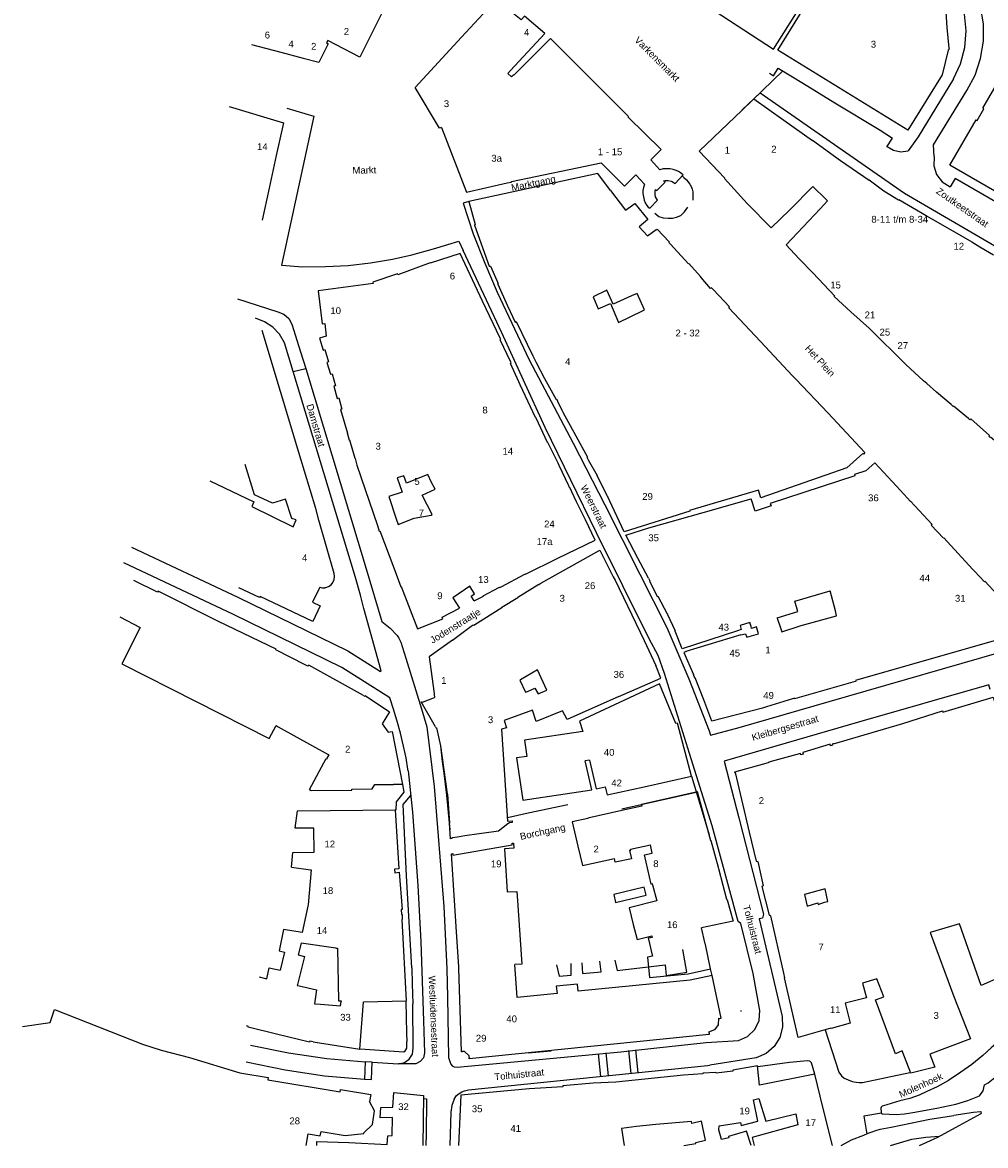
# Model space of a CAD drawing. Extents: x 158343 to 162498, y 431347 to 434500.
# Tile 1 of 220: x 158375 to 158586, y 433000 to 433246. Entities that reach past the tile are written whole.
import ezdxf

# ---------------------------------------------------------------- set-up
doc = ezdxf.new("R2010")
doc.units = 0
doc.header["$LTSCALE"] = 10
doc.header["$MEASUREMENT"] = 0
for name, color, linetype in [('44_plafonds', 8, 'CONTINUOUS'), ('47_binneninrichting', 8, 'CONTINUOUS'), ('HUISNUM', 7, 'CONTINUOUS'), ('STRNM', 7, 'CONTINUOUS')]:
    doc.layers.add(name, color=color, linetype=linetype)
doc.styles.add('Style-STANDARD', font='arial.ttf')

msp = doc.modelspace()

# ---------------------------------------------------------------- linework, layer by layer
at = {"layer": '44_plafonds', "flags": 128}
for points in [[(158561.45, 433274.38), (158565.51, 433276.27), (158577.3, 433249.72), (158577.55, 433245.22), (158577.99, 433240.67), (158578.14, 433240.56), (158577.85, 433240.22), (158576.52, 433234.82), (158569.04, 433222.67), (158540.52, 433240.24), (158550.93, 433257.18), (158550.27, 433257.62), (158556.8, 433267.71)], [(158525.05, 433249.89), (158539.5, 433240.47), (158546.33, 433251.23), (158545.96, 433251.47), (158556.55, 433267.87)], [(158456.78, 433254.6), (158456.64, 433254.33), (158456.55, 433254.36), (158454.39, 433250.12), (158454.44, 433250.08), (158448.73, 433238.71), (158441.71, 433242.35), (158441.45, 433241.81), (158441.78, 433241.61), (158439.79, 433237.53), (158436.36, 433238.44), (158436.36, 433238.48)], [(158481.85, 433235.77), (158489.36, 433243.86), (158484.89, 433247.66), (158484.14, 433246.89), (158478.68, 433251.32), (158471.06, 433243.08)], [(158425, 433241.51), (158431.44, 433239.79)], [(158466.66, 433223.27), (158466.27, 433223.12), (158460.88, 433232.06), (158471.06, 433243.08)], [(158466.66, 433223.27), (158472.15, 433209.09), (158481.13, 433211.14), (158482.06, 433211.3), (158482.04, 433211.41), (158501.75, 433215.52), (158506.86, 433210.42), (158509.36, 433212.91), (158511.24, 433210.86), (158510.99, 433210.08), (158510.85, 433209.46), (158510.89, 433208.8), (158510.98, 433208.04), (158511.14, 433207.35), (158511.4, 433206.78), (158511.71, 433206.17), (158512.03, 433205.78), (158512.4, 433205.6), (158514.07, 433207.31), (158513.83, 433207.69), (158513.65, 433208.07), (158513.55, 433208.55), (158513.54, 433209.35), (158513.61, 433209.65), (158513.9, 433209.43), (158515.73, 433211.29), (158515.41, 433211.55), (158515.73, 433211.64), (158516.04, 433211.65), (158516.43, 433211.63), (158517.08, 433211.49), (158517.29, 433211.4), (158517.59, 433211.22), (158517.96, 433210.98), (158519.72, 433212.88), (158519.16, 433213.3), (158518.67, 433213.61), (158518.17, 433213.85), (158517.5, 433214.06), (158516.88, 433214.22), (158515.75, 433214.24), (158515.34, 433214.22), (158514.56, 433214.02), (158512.63, 433216.15), (158514.92, 433218.43), (158507.64, 433225.53), (158507.75, 433225.71), (158490.62, 433242.83), (158482.6, 433234.84), (158482.22, 433234.53)], [(158431.44, 433239.79), (158436.36, 433238.48)], [(158603.82, 433230.14), (158597.45, 433219.16), (158602.68, 433216.13), (158596.04, 433204.68), (158578.23, 433215.01), (158584, 433224.97), (158584.22, 433224.84), (158585.68, 433227.36), (158585.46, 433227.49), (158591.24, 433237.44), (158603.82, 433230.14)], [(158481.85, 433235.77), (158481.26, 433235.14)], [(158481.26, 433235.14), (158482.06, 433234.4)], [(158482.06, 433234.4), (158482.22, 433234.53)], [(158532.66, 433227.1), (158541.57, 433235.69)], [(158528.82, 433212.07), (158528.77, 433212.12), (158528.85, 433212.18), (158523.23, 433218.11), (158532.66, 433227.1), (158532.64, 433227.12), (158535.23, 433229.59), (158541.81, 433224.89)], [(158420.08, 433227.89), (158431.99, 433224.32), (158430.43, 433217.14)], [(158541.81, 433224.89), (158548.09, 433220.39)], [(158563.73, 433209.34), (158560.56, 433211.72), (158560.5, 433211.65), (158554.23, 433215.99), (158548.09, 433220.39)], [(158430.43, 433217.14), (158428.87, 433209.98)], [(158503.76, 433209.45), (158500.97, 433213.16), (158472.71, 433207.02), (158474.06, 433202), (158473.9, 433201.92), (158473.93, 433201.83)], [(158533.79, 433206.63), (158528.82, 433212.07)], [(158428.87, 433209.98), (158427.35, 433202.97)], [(158503.76, 433209.45), (158507.07, 433205.14), (158509.14, 433206.64), (158511.99, 433203.09), (158510.07, 433201.48), (158511.88, 433199.52)], [(158543.11, 433205.24), (158548.15, 433210.3)], [(158551.04, 433207.55), (158548.15, 433210.3)], [(158573.45, 433203.68), (158573.05, 433203.91), (158567.04, 433207.43), (158566.98, 433207.33), (158563.73, 433209.34)], [(158549.79, 433205.45), (158551.42, 433207.18)], [(158551.42, 433207.18), (158551.04, 433207.55)], [(158539, 433201.25), (158533.86, 433206.55), (158533.79, 433206.63)], [(158539, 433201.25), (158543.11, 433205.24)], [(158542.34, 433197.57), (158549.79, 433205.45)], [(158573.45, 433203.68), (158578.2, 433200.95)], [(158473.93, 433201.83), (158477.14, 433192.84), (158477.43, 433192.89)], [(158511.88, 433199.52), (158513.82, 433200.88), (158513.86, 433200.84), (158514.03, 433201.01), (158516.61, 433198.21), (158516.54, 433198.08), (158516.9, 433197.69)], [(158578.2, 433200.95), (158583.02, 433198.17)], [(158520.89, 433193.36), (158516.9, 433197.69)], [(158542.34, 433197.57), (158545.07, 433194.56), (158545.14, 433194.48)], [(158583.02, 433198.17), (158584.83, 433197.13), (158587.8, 433195.33)], [(158479.58, 433177.09), (158475.7, 433185.19), (158475.68, 433185.18), (158470.81, 433195.66), (158464.18, 433193.51), (158464.17, 433193.56), (158457.1, 433190.99), (158457.01, 433191.17), (158451.61, 433189.32), (158451.69, 433189.04), (158439.6, 433187.44), (158440.51, 433180.19), (158441.09, 433180.27), (158441.38, 433177.49), (158439.92, 433177.09), (158440.69, 433174.47), (158441.07, 433174.58), (158441.91, 433171.86), (158441.52, 433171.76), (158442.32, 433169.15), (158442.7, 433169.25), (158443.43, 433166.63), (158443.04, 433166.52), (158443.78, 433163.86), (158444.16, 433163.98), (158444.84, 433161.52), (158444.55, 433161.43), (158446.04, 433156.24)], [(158477.43, 433192.89), (158479.11, 433189.08), (158478.96, 433189.05), (158479.04, 433188.88)], [(158523.51, 433190.58), (158520.98, 433193.47), (158520.89, 433193.36)], [(158548.19, 433191.39), (158545.14, 433194.48)], [(158526.34, 433187.68), (158525.93, 433188.11), (158525.7, 433187.99), (158523.67, 433190.4), (158523.51, 433190.58)], [(158556.54, 433182.83), (158552.88, 433186.23), (158552.98, 433186.31), (158548.19, 433191.39)], [(158479.04, 433188.88), (158481.2, 433184.17)], [(158508.35, 433186.32), (158504.36, 433184.53), (158502.98, 433187.61), (158499.93, 433186.12), (158501.05, 433183.51)], [(158529.73, 433183.75), (158529.87, 433183.91), (158526.34, 433187.68)], [(158501.05, 433183.51), (158503.78, 433184.7), (158505.49, 433180.5)], [(158509.59, 433186.84), (158508.35, 433186.32)], [(158511.24, 433183.29), (158509.59, 433186.84)], [(158481.2, 433184.17), (158482.83, 433180.61), (158483.05, 433180.74)], [(158505.49, 433180.5), (158510.78, 433183.07)], [(158510.78, 433183.07), (158511.24, 433183.29)], [(158543.73, 433168.8), (158536.66, 433176.35), (158529.73, 433183.75)], [(158568.54, 433171.33), (158560.6, 433179.18), (158556.54, 433182.83)], [(158483.05, 433180.74), (158486.71, 433173.21), (158487.47, 433171.75)], [(158435.38, 433152.01), (158427.36, 433178.78)], [(158481.88, 433171.84), (158479.59, 433176.73), (158479.74, 433176.77), (158479.58, 433177.09)], [(158483.63, 433167.49), (158481.79, 433171.55), (158481.97, 433171.66), (158481.88, 433171.84)], [(158487.47, 433171.75), (158489.3, 433168.23), (158489.67, 433167.55)], [(158572.45, 433167.75), (158568.54, 433171.33)], [(158487.47, 433159.54), (158487.39, 433159.7), (158487.32, 433159.69), (158483.94, 433166.8), (158483.63, 433167.49)], [(158489.67, 433167.55), (158491.81, 433163.6), (158491.97, 433163.69), (158492.17, 433163.23)], [(158543.73, 433168.8), (158544.41, 433168.06), (158544.47, 433168.1), (158551.54, 433160.59), (158559.55, 433151.98), (158559.25, 433151.66), (158559.17, 433151.8), (158555.66, 433148.62), (158536.78, 433142.05), (158536.26, 433143.74)], [(158575.29, 433165.26), (158573.15, 433167.1), (158572.45, 433167.75)], [(158578.5, 433162.49), (158575.29, 433165.26)], [(158492.17, 433163.23), (158493.06, 433161.28), (158493.32, 433160.81)], [(158493.32, 433160.81), (158496.16, 433155.65)], [(158582.31, 433159.44), (158579.06, 433162.18), (158578.95, 433162.1), (158578.5, 433162.49)], [(158492.28, 433149.63), (158490, 433154.2), (158489.96, 433154.18), (158487.47, 433159.54)], [(158591.28, 433151.91), (158587.15, 433155.39), (158587.11, 433155.31), (158586.8, 433155.59), (158586.91, 433155.72), (158582.8, 433159.36), (158582.62, 433159.18), (158582.31, 433159.44)], [(158447.73, 433150.71), (158446.59, 433154.67), (158446.49, 433154.65), (158446.04, 433156.24)], [(158496.16, 433155.65), (158498.73, 433150.98), (158498.56, 433150.94), (158498.87, 433150.41)], [(158439.8, 433137.13), (158439.08, 433139.68), (158435.38, 433152.01)], [(158447.73, 433150.71), (158448.14, 433149.25), (158448.08, 433149.2), (158452.63, 433135.95)], [(158498.87, 433150.41), (158500.82, 433146.97), (158500.79, 433146.96), (158502.91, 433142.78)], [(158434.13, 433135.7), (158434.81, 433137.25), (158433.84, 433137.53), (158432.49, 433141.74), (158429.59, 433140.89), (158425.67, 433142.71), (158423.62, 433149.38)], [(158494.6, 433144.68), (158492.52, 433149.14), (158492.28, 433149.63)], [(158559.81, 433147.95), (158557.3, 433147.16), (158557.4, 433146.88), (158538.81, 433140.81), (158539.06, 433140.3)], [(158561.79, 433149.75), (158559.81, 433147.95)], [(158566.51, 433144.6), (158561.79, 433149.75)], [(158415.88, 433145.77), (158425.53, 433141.21), (158425.04, 433140.14), (158434.13, 433135.7)], [(158463.66, 433147.14), (158459.04, 433145.28), (158458.42, 433146.88), (158456.96, 433146.45), (158458.08, 433143.32), (158455.16, 433142.34), (158456.74, 433137.48)], [(158456.74, 433137.48), (158457.16, 433136.18), (158460.7, 433137.59), (158464.4, 433138.26), (158464.63, 433138.38), (158462.47, 433142.62), (158465.28, 433143.98), (158464.52, 433145.43), (158463.66, 433147.14)], [(158496.34, 433141.2), (158494.76, 433144.44), (158494.72, 433144.42), (158494.6, 433144.68)], [(158536.26, 433143.74), (158521.1, 433139.24), (158521.18, 433139.16), (158506.75, 433134.6), (158503.14, 433142.39), (158503.12, 433142.38), (158502.91, 433142.78)], [(158568.91, 433141.98), (158566.51, 433144.6)], [(158498.27, 433137.24), (158496.34, 433141.2)], [(158524.08, 433138.83), (158534.64, 433141.86)], [(158535.53, 433139.15), (158534.64, 433141.86)], [(158568.91, 433141.98), (158569.54, 433141.3)], [(158569.54, 433141.3), (158569.57, 433141.34), (158574.33, 433136.22), (158574.14, 433136.05), (158576.83, 433133.21), (158576.92, 433133.3), (158583.2, 433126.41)], [(158512.09, 433124.4), (158509.77, 433128.8), (158507.15, 433133.85), (158512.21, 433135.51), (158524.08, 433138.83)], [(158539.06, 433140.3), (158535.53, 433139.15)], [(158443.1, 433125.44), (158439.8, 433137.13)], [(158452.63, 433135.95), (158453.04, 433134.74), (158453.17, 433134.78), (158456.23, 433126.67)], [(158484.8, 433125.22), (158485.09, 433125.38), (158485.12, 433125.29), (158492.18, 433128.8), (158500.44, 433132.8), (158498.27, 433137.24)], [(158488.05, 433123.04), (158488.51, 433123.33), (158488.48, 433123.37), (158501.44, 433130.61), (158504.38, 433124.76)], [(158456.23, 433126.67), (158457.78, 433122.56), (158457.83, 433122.58), (158461.43, 433113.35), (158467, 433115.48), (158466.83, 433115.88), (158470.61, 433117.85)], [(158583.2, 433126.41), (158583.62, 433125.94), (158585.82, 433123.61), (158585.93, 433123.76), (158594.05, 433114.98), (158593.39, 433112.22), (158581.83, 433108.92)], [(158436.8, 433105.4), (158430.36, 433108.7), (158430.43, 433108.83), (158417.77, 433114.95), (158404.52, 433121.59), (158404.38, 433121.33), (158399.14, 433123.95)], [(158442.45, 433122.98), (158442.87, 433123.5), (158443.13, 433124.12)], [(158443.13, 433124.12), (158443.2, 433124.78), (158443.1, 433125.44)], [(158479.93, 433122.62), (158484.8, 433125.22)], [(158504.38, 433124.76), (158504.78, 433123.97), (158511.12, 433110.79)], [(158512.09, 433124.4), (158512.39, 433123.83), (158512.33, 433123.79), (158514.08, 433120.34), (158514.17, 433120.46), (158516.21, 433116.58), (158516.26, 433116.59), (158516.3, 433116.5)], [(158439.96, 433122.48), (158438.39, 433119.14), (158440.06, 433118.34), (158438.43, 433114.96), (158426.9, 433120.45), (158426.74, 433120.21), (158422.18, 433122.32)], [(158439.96, 433122.48), (158440.51, 433122.35), (158441.06, 433122.34)], [(158441.06, 433122.34), (158441.17, 433122.36), (158441.28, 433122.38)], [(158441.28, 433122.38), (158441.91, 433122.6), (158442.45, 433122.98)], [(158473.83, 433119.45), (158473.19, 433120.47), (158473.95, 433121.01), (158472.92, 433122.7), (158469.2, 433120.11), (158470.61, 433117.85)], [(158475.85, 433120.57), (158479.38, 433122.46), (158479.47, 433122.37), (158479.93, 433122.62)], [(158488.05, 433123.04), (158483.44, 433120.21)], [(158544.24, 433119.37), (158551.99, 433121.65)], [(158553.14, 433117.26), (158551.99, 433121.65)], [(158473.83, 433119.45), (158475.87, 433120.52), (158475.85, 433120.57)], [(158479.95, 433118.06), (158483.44, 433120.21)], [(158540.31, 433115.73), (158544.84, 433117.12), (158544.24, 433119.37)], [(158396.13, 433115.92), (158400.59, 433113.64), (158396.54, 433105.62), (158428.87, 433089.28), (158430.44, 433092.11), (158430.88, 433091.86)], [(158475.97, 433115.55), (158479.96, 433118.02)], [(158479.96, 433118.02), (158479.95, 433118.06)], [(158516.3, 433116.5), (158517.85, 433113.01), (158517.84, 433113.01), (158517.93, 433112.79)], [(158540.31, 433115.73), (158540.33, 433115.66)], [(158545.64, 433114.02), (158553.34, 433116.18)], [(158553.34, 433116.18), (158553.14, 433117.26)], [(158469.09, 433110.86), (158473.21, 433113.89)], [(158473.21, 433113.89), (158473.66, 433114.22), (158473.75, 433114.1), (158475.97, 433115.55)], [(158534.62, 433113.81), (158534.34, 433114.74), (158532.2, 433114.05), (158532.46, 433113.18)], [(158533.4, 433112.24), (158533.67, 433111.47), (158536.24, 433112.23), (158535.8, 433113.73), (158534.73, 433113.42), (158534.62, 433113.81)], [(158540.33, 433115.66), (158541.04, 433113.55)], [(158541.04, 433113.55), (158541.33, 433112.69), (158545.19, 433113.88)], [(158545.19, 433113.88), (158545.64, 433114.02)], [(158469.09, 433110.86), (158463.95, 433107.21), (158465.01, 433099.66), (158464.98, 433099.64), (158465.16, 433098.24)], [(158532.46, 433113.18), (158531.63, 433112.9), (158531.63, 433112.89), (158519.49, 433108.91), (158517.93, 433112.79)], [(158532.39, 433112), (158520.3, 433108.38), (158520.36, 433108.33), (158519.85, 433108.12), (158521.95, 433103.3)], [(158532.39, 433112), (158533.4, 433112.24)], [(158511.12, 433110.79), (158513.71, 433105.31)], [(158581.83, 433108.92), (158557.53, 433102.01), (158557.57, 433101.84), (158557.43, 433101.8)], [(158449.58, 433098.7), (158437.54, 433105.37), (158437.36, 433105.11), (158436.8, 433105.4)], [(158489.83, 433099.88), (158487.73, 433104.33), (158484.02, 433102.13)], [(158505.59, 433098.45), (158514.82, 433102.5), (158513.71, 433105.31)], [(158484.02, 433102.13), (158483.88, 433102.05), (158485.11, 433099.41), (158485.54, 433099.59)], [(158518.1, 433092.56), (158514.54, 433101.23), (158496.96, 433093.1), (158497.71, 433090.83)], [(158524.22, 433097.75), (158522.38, 433102.55), (158522.29, 433102.51), (158521.95, 433103.3)], [(158557.43, 433101.8), (158549.3, 433099.45)], [(158449.58, 433098.7), (158449.85, 433098.54), (158449.96, 433098.67), (158455.26, 433095.12), (158453.69, 433092.49), (158454.96, 433090.66), (158455.84, 433090.83), (158458.13, 433079.2), (158456.14, 433079.2)], [(158485.54, 433099.59), (158487.16, 433100.29), (158487.86, 433099.04), (158489.83, 433099.88)], [(158549.3, 433099.45), (158544.17, 433097.97), (158544.16, 433098.1), (158543.67, 433097.95)], [(158465.36, 433091.86), (158462.25, 433097.33), (158462.51, 433097.22), (158465.16, 433098.24)], [(158505.59, 433098.45), (158494.24, 433093.47), (158493.27, 433095.36)], [(158537.11, 433095.96), (158526.01, 433093.07), (158524.22, 433097.75)], [(158543.67, 433097.95), (158537.97, 433096.2), (158537.98, 433096.19), (158537.11, 433095.96)], [(158552.7, 433088.12), (158567.92, 433092.54), (158576.59, 433095.34), (158576.67, 433095.06), (158587.77, 433098.37), (158590.1, 433090.6), (158590.74, 433090.76), (158604.05, 433057.34), (158593.79, 433053.11), (158597.21, 433044.37), (158595.04, 433041.28), (158588.72, 433038.69), (158589.43, 433037.03), (158585.09, 433035.08), (158580.37, 433048.65), (158573.9, 433046.71)], [(158486.66, 433095.48), (158480.45, 433093.23)], [(158493.27, 433095.36), (158487.49, 433092.98), (158486.66, 433095.48)], [(158430.88, 433091.86), (158441.84, 433085.77)], [(158465.36, 433091.86), (158465.53, 433091.56), (158465.6, 433091.6), (158466.44, 433087.68)], [(158480.45, 433093.23), (158480.94, 433091.64), (158479.86, 433091.34)], [(158479.86, 433091.34), (158480.75, 433077.93)], [(158499.18, 433084.55), (158500.64, 433078.23), (158502.62, 433078.69), (158503.01, 433076.9), (158511.17, 433078.69), (158511.18, 433078.64), (158521.55, 433081.02), (158518.5, 433092.65), (158518.1, 433092.56)], [(158497.71, 433090.83), (158484.88, 433088.92), (158485.41, 433085.34), (158483.17, 433085.02), (158484.55, 433075.74), (158499.65, 433077.99), (158498.2, 433084.34)], [(158466.44, 433087.68), (158467.96, 433077.11)], [(158552.7, 433088.12), (158552.52, 433088.07), (158552.43, 433087.98), (158552.49, 433087.78), (158552.05, 433087.68), (158552, 433088.01), (158545.96, 433086.21), (158546.05, 433085.84)], [(158437.7, 433078.09), (158441.36, 433084.85), (158441.5, 433084.77), (158441.61, 433084.98), (158442.01, 433085.68), (158441.84, 433085.77)], [(158499.18, 433084.55), (158498.2, 433084.34)], [(158539.04, 433084.2), (158538.35, 433084), (158538.38, 433083.91), (158530.95, 433081.88), (158530.97, 433081.8), (158531.12, 433081.78), (158534.21, 433068.71)], [(158546.05, 433085.84), (158545.51, 433085.7), (158545.45, 433086.01), (158539.04, 433084.2)], [(158437.7, 433078.09), (158438.1, 433077.89), (158446.99, 433077.94), (158446.98, 433078.18), (158451.39, 433078.21), (158451.48, 433078.25), (158452.05, 433079.18), (158456.14, 433079.2)], [(158467.96, 433077.11), (158467.97, 433077.06), (158468.43, 433070.67)], [(158480.75, 433077.93), (158481.19, 433071.17), (158482.18, 433071.24), (158482.22, 433070.82)], [(158527.45, 433061.01), (158525.87, 433066.86), (158525.79, 433066.84), (158522.89, 433077.58), (158510.55, 433074.79), (158510.62, 433074.46)], [(158510.62, 433074.46), (158506.23, 433073.47)], [(158433.8, 433061.02), (158433.78, 433061.03), (158434.06, 433064.25), (158438.72, 433064.33), (158438.69, 433069.64), (158434.61, 433069.57), (158435.08, 433073.4), (158435.17, 433073.4)], [(158435.17, 433073.4), (158456.5, 433073.63)], [(158456.5, 433073.63), (158457.35, 433060.72), (158456.39, 433060.59), (158456.41, 433059.83)], [(158506.23, 433073.47), (158498.76, 433071.79), (158498.77, 433071.75), (158495.39, 433070.98), (158496.58, 433065.67), (158496.63, 433065.68), (158497.6, 433061.39), (158504.61, 433062.96)], [(158468.65, 433067.29), (158468.43, 433070.67)], [(158481.26, 433070.53), (158479.16, 433068.98), (158478.15, 433068.83)], [(158482.22, 433070.82), (158481.57, 433070.77), (158481.26, 433070.53)], [(158470.2, 433067.65), (158468.96, 433067.46), (158468.97, 433067.31), (158468.65, 433067.29)], [(158471.8, 433067.89), (158470.2, 433067.65)], [(158474.98, 433068.36), (158471.8, 433067.89)], [(158478.15, 433068.83), (158474.98, 433068.36)], [(158534.21, 433068.71), (158535.72, 433062.36), (158536.07, 433062.32), (158537.27, 433056.94), (158536.99, 433056.84), (158538.62, 433050.51), (158538.81, 433050.55), (158538.85, 433050.35)], [(158468.87, 433064), (158469.18, 433064.03), (158469.19, 433063.72), (158482.22, 433065.97), (158482.2, 433066.28), (158482.52, 433066.3)], [(158469.54, 433053.77), (158468.87, 433064)], [(158482.52, 433066.3), (158482.59, 433065.2), (158480.49, 433065.06), (158481.12, 433055.61), (158483.21, 433055.75), (158483.28, 433054.8)], [(158507.95, 433064.73), (158508.37, 433062.9), (158504.79, 433062.14), (158504.61, 433062.96)], [(158507.95, 433064.73), (158508.23, 433064.8), (158508.19, 433064.99), (158512.51, 433065.96)], [(158513.02, 433057.19), (158512.97, 433057.43), (158512.69, 433057.36), (158511.26, 433063.78), (158512.91, 433064.15), (158512.51, 433065.96)], [(158433.8, 433061.02), (158437.95, 433060.48)], [(158437.95, 433060.48), (158438.1, 433060.46), (158437.43, 433052.82), (158437.36, 433052.5)], [(158456.41, 433059.83), (158457.42, 433059.93), (158458.02, 433051.77), (158457.84, 433051.75), (158457.9, 433050.64), (158458, 433050.64), (158458.04, 433050.64), (158458.09, 433049.6)], [(158528.51, 433057.03), (158527.54, 433060.71), (158527.45, 433061.01)], [(158504.48, 433055.04), (158504.89, 433053.33), (158511.59, 433054.93), (158511.18, 433056.65), (158504.48, 433055.04)], [(158513.02, 433057.19), (158513.91, 433053.64)], [(158529.4, 433053.91), (158529.38, 433053.99), (158529.33, 433053.98), (158528.51, 433057.03)], [(158483.28, 433054.8), (158484.28, 433039.78), (158482.81, 433039.68)], [(158551.49, 433053.53), (158550.89, 433056.33), (158546.32, 433055.09)], [(158546.32, 433055.09), (158546.93, 433052.49)], [(158437.36, 433052.5), (158436.08, 433046.71)], [(158470.5, 433038.86), (158470.49, 433039.2), (158469.99, 433046.84), (158469.54, 433053.77)], [(158513.91, 433053.64), (158507.86, 433052.12), (158508.77, 433048.46)], [(158529.4, 433053.91), (158530.68, 433049.22), (158523.77, 433047.77)], [(158546.93, 433052.49), (158549.24, 433053.24), (158549.35, 433052.89), (158550.7, 433053.39), (158551.49, 433053.53)], [(158449.54, 433031.5), (158458.97, 433031.71), (158458.09, 433049.6)], [(158538.85, 433050.35), (158541.76, 433037.79), (158541.74, 433037.79), (158541.98, 433036.76)], [(158436.08, 433046.71), (158432.03, 433047.4), (158431.09, 433042.72), (158432.21, 433042.41)], [(158508.77, 433048.46), (158509.6, 433045.18), (158512.81, 433045.98), (158512.89, 433045.66), (158512.07, 433045.47), (158512.12, 433045.28)], [(158524.57, 433044.24), (158523.77, 433047.77)], [(158443.53, 433043.32), (158435.91, 433044.36), (158435.26, 433041.79), (158436.61, 433041.43), (158435.08, 433035.3)], [(158512.12, 433045.28), (158512.9, 433041.74)], [(158573.9, 433046.71), (158579.11, 433032.71), (158579.14, 433032.72), (158582.73, 433023.38), (158573.82, 433020.01), (158574.91, 433017.18), (158569.69, 433015.87), (158567.79, 433020.77), (158566.33, 433020.12), (158561.93, 433031.93), (158563.72, 433032.62), (158562.19, 433036.58), (158559.06, 433035.59), (158559.92, 433032.43), (158555.29, 433031.2), (158556.33, 433026.81), (158552.16, 433025.68), (158552.15, 433025.71), (158544.97, 433023.72), (158541.98, 433036.76)], [(158432.21, 433042.41), (158431.28, 433038.47)], [(158443.53, 433043.32), (158443.88, 433043.27), (158444.06, 433031.72), (158444.65, 433031.71), (158444.64, 433031.56)], [(158512.9, 433041.74), (158512.95, 433041.55), (158511.87, 433041.33), (158512.33, 433036.89), (158520.83, 433037.68), (158525.73, 433038.74), (158524.61, 433044.06), (158524.57, 433044.24)], [(158527.49, 433027.9), (158527.73, 433027.84), (158528.04, 433027.91), (158526.05, 433037.29), (158521.22, 433036.27), (158496.71, 433033.83), (158496.56, 433035.41), (158491.88, 433034.94), (158492.04, 433033.35), (158483.29, 433032.46), (158482.81, 433039.68)], [(158426.69, 433037.03), (158428.39, 433036.55), (158428.88, 433038.99), (158431.28, 433038.47)], [(158525.25, 433024.85), (158525.39, 433024.63), (158525.4, 433024.32), (158472.73, 433019.05), (158472.71, 433019.25), (158472.82, 433019.27), (158472.78, 433019.69), (158471.72, 433020.66), (158471.29, 433020.64), (158471.29, 433020.53), (158471.08, 433020.53), (158470.5, 433038.86)], [(158435.08, 433035.3), (158435.03, 433035.11), (158435.14, 433035.09)], [(158435.14, 433035.09), (158439.27, 433034.14), (158438.83, 433031.07), (158440.14, 433030.97)], [(158374.73, 433026.11), (158380.84, 433027), (158381.74, 433029.84), (158401.04, 433022.23), (158405.19, 433020.94), (158411.4, 433019.28), (158422.42, 433015.97), (158428.65, 433014.9), (158428.56, 433014.38), (158444.46, 433011.79), (158444.55, 433012.3), (158451.16, 433011.19), (158450.88, 433009.63)], [(158438.55, 433022.78), (158448.76, 433021.14), (158449.54, 433031.5)], [(158440.14, 433030.97), (158444.54, 433030.61), (158444.64, 433031.56)], [(158527.49, 433027.9), (158527.39, 433026.5), (158526.56, 433025.37), (158525.26, 433024.85)], [(158430.49, 433024.46), (158424.23, 433025.99), (158424.33, 433026.14), (158423.86, 433026.28)], [(158438.55, 433022.78), (158437.78, 433022.91), (158437.72, 433022.7), (158430.49, 433024.46)], [(158552.46, 433000), (158550.35, 433008.38), (158548.58, 433015.65), (158536.49, 433013.25), (158536.06, 433017.51), (158530.6, 433016.53), (158530.63, 433016.34), (158526.93, 433015.86), (158526.88, 433016.04), (158524.05, 433015.85), (158524.05, 433015.72), (158519.77, 433015.4), (158504.97, 433013.93), (158499.96, 433013.65), (158493.3, 433013.06), (158493.32, 433012.9), (158485.95, 433012.45), (158470.92, 433011.04), (158470.44, 433000)], [(158439.33, 433000), (158439.36, 433000.92), (158446.35, 433000.7), (158454.75, 433000.23), (158454.93, 433002.16), (158455.88, 433002.17), (158455.9, 433006.13), (158453.26, 433006.07), (158453.36, 433008.34), (158456.04, 433008.39), (158456.22, 433011.61), (158462.75, 433010.99), (158462.57, 433000)], [(158534.6, 433000), (158533.63, 433003.12), (158529.63, 433001.96), (158529.7, 433001.66), (158528.14, 433001.33), (158527.52, 433003.42), (158527.64, 433004.29), (158532.32, 433005.04), (158532.43, 433004.41), (158536.13, 433005.31), (158535.16, 433010.05), (158536.33, 433010.33), (158537.82, 433005.37), (158544.4, 433006.94), (158544.85, 433004.53), (158534.82, 433001.73), (158535.32, 433000)], [(158449.65, 433002.76), (158451.52, 433004.64), (158452, 433007.64), (158450.88, 433009.63)], [(158522.5, 433000.48), (158522.5, 433000.68), (158524.61, 433001.19), (158523.76, 433005.34), (158521.59, 433004.85), (158521.51, 433005.24), (158513.68, 433004.58), (158509.51, 433004.16), (158506.19, 433003.75), (158506.74, 433000)], [(158437.01, 433000), (158437.46, 433002.59), (158440.09, 433002.11)], [(158440.09, 433002.11), (158440.3, 433003.07), (158445.53, 433002.22), (158449.63, 433002.65), (158449.65, 433002.76)], [(158519.89, 433000), (158522.5, 433000.48)]]:
    msp.add_lwpolyline(points, dxfattribs=at)
at = {"layer": '47_binneninrichting', "flags": 128}
for points in [[(158579.01, 433233.94), (158580.6, 433237.25), (158581.55, 433240.79), (158581.84, 433244.45), (158581.44, 433248.1), (158580.38, 433251.62)], [(158581.99, 433231.4), (158583.77, 433234.78), (158584.99, 433238.41), (158585.61, 433242.18), (158585.6, 433246.01), (158584.99, 433249.78), (158583.76, 433253.41)], [(158538.63, 433235.2), (158539.56, 433234.63), (158540.57, 433236.3), (158546.14, 433232.9), (158553.03, 433228.68), (158562.69, 433222.87), (158565.67, 433220.96)], [(158579.01, 433233.94), (158571.25, 433221.26)], [(158535.23, 433229.59), (158536.61, 433230.91), (158568.3, 433208.9), (158588.95, 433196.83), (158596.66, 433191.27)], [(158574.63, 433219.44), (158581.99, 433231.4)], [(158432.76, 433227.54), (158438.7, 433225.74), (158431.54, 433193.09), (158436.29, 433192.75), (158441.22, 433192.79), (158446.2, 433193.01), (158451.14, 433193.61), (158455.95, 433194.43), (158460.16, 433195.33), (158464.94, 433196.63), (158468.06, 433197.58), (158470.51, 433198.36), (158471.46, 433196.27)], [(158564.44, 433219.07), (158565.67, 433220.96)], [(158571.25, 433221.26), (158569.05, 433218.13)], [(158574.76, 433216.91), (158574.63, 433219.44)], [(158564.45, 433219.08), (158565.85, 433218.27), (158567.44, 433217.95), (158569.05, 433218.13)], [(158574.76, 433216.91), (158574.7, 433214.88), (158575.32, 433212.96), (158576.56, 433211.35), (158578.27, 433210.27)], [(158519.43, 433212.73), (158519.84, 433212.34), (158520.46, 433211.76), (158521.16, 433210.86), (158521.54, 433210.18), (158521.68, 433209.77), (158521.81, 433209.13), (158521.84, 433208.48), (158521.86, 433208.28), (158521.85, 433207.34)], [(158579.43, 433212.11), (158578.27, 433210.27)], [(158592.02, 433204.66), (158591.18, 433205.18), (158589.64, 433206.14), (158579.43, 433212.11)], [(158472.71, 433207.02), (158471.43, 433206.7), (158473.67, 433199.98)], [(158513.46, 433204.52), (158514.41, 433203.73), (158515.33, 433203.45), (158516.44, 433203.37), (158517.39, 433203.4), (158518.24, 433203.58), (158519.18, 433203.98), (158520.03, 433204.79), (158520.74, 433205.78)], [(158473.67, 433199.98), (158476.16, 433193.51), (158478.9, 433187.15)], [(158512.28, 433111.15), (158500.7, 433134.38), (158489.41, 433157.5), (158479.89, 433178.24), (158471.46, 433196.27)], [(158421.94, 433185.68), (158430.78, 433182.85)], [(158478.9, 433187.15), (158485.9, 433172.34), (158495.59, 433154.07), (158502.53, 433140.51), (158510.18, 433125.33), (158516.12, 433113.62), (158520.99, 433102.38), (158525.39, 433090.92), (158525.73, 433089.97), (158532.01, 433091.69), (158551.78, 433097.38), (158593.36, 433109.41)], [(158430.78, 433182.85), (158432.1, 433182.32), (158433.16, 433181.38), (158433.85, 433180.15)], [(158432.22, 433176.08), (158431.12, 433177.92), (158429.65, 433179.47), (158427.87, 433180.66), (158425.87, 433181.43)], [(158433.85, 433180.15), (158435.75, 433174.06), (158436.88, 433170.44)], [(158434.15, 433169.75), (158432.22, 433176.08)], [(158398.68, 433131.25), (158421.97, 433120.25), (158446.1, 433108.5), (158453.29, 433103.98), (158453.48, 433104.12), (158449.66, 433117.77), (158448.93, 433120.71), (158447.82, 433124.59), (158434.15, 433169.75), (158436.88, 433170.44), (158450.12, 433126.45)], [(158457.69, 433090.47), (158457, 433092.76), (158456.21, 433095.48), (158455.32, 433098.18), (158444.79, 433104.84), (158421.08, 433116.45), (158397.01, 433127.79)], [(158450.12, 433126.45), (158453.61, 433114.91)], [(158453.61, 433114.91), (158455.39, 433113.49), (158456.97, 433111.85)], [(158456.97, 433111.85), (158457.34, 433111.28), (158457.76, 433110.43), (158458.84, 433106.86), (158462.32, 433095.79)], [(158515.63, 433103.55), (158514.2, 433107.46), (158512.28, 433111.15)], [(158532.39, 433048.67), (158531.79, 433049.14), (158526.06, 433070.09), (158521.14, 433086), (158515.63, 433103.55)], [(158587.07, 433100.05), (158586.79, 433101.03), (158558.21, 433092.84), (158528.69, 433084.3), (158531.91, 433071.84), (158537.35, 433050.77), (158537.12, 433049.88)], [(158462.32, 433095.79), (158463.45, 433091.84)], [(158463.45, 433091.84), (158465.05, 433078.71), (158467.17, 433052.44), (158467.84, 433038.73)], [(158459.37, 433082.15), (158459.31, 433082.51), (158458.91, 433085.01), (158458.14, 433088.51), (158457.69, 433090.47)], [(158466.44, 433087.68), (158466.85, 433084.25), (158467.22, 433081.66), (158467.76, 433076.82), (158468.53, 433069.27)], [(158459.37, 433082.15), (158460.33, 433073.12), (158461.49, 433057.02), (158462.18, 433044.68), (158462.71, 433027.33), (158462.99, 433020.35)], [(158458.13, 433079.2), (158458.45, 433077.5), (158456.71, 433075.38), (158456.7, 433073.54)], [(158521.55, 433081.02), (158525.41, 433068.11)], [(158458.24, 433074.76), (158459.95, 433076.75)], [(158506.26, 433073.84), (158522.6, 433077.49)], [(158460.14, 433038.96), (158458.99, 433059.16), (158458.24, 433074.76)], [(158485.68, 433072.95), (158494.4, 433074.81)], [(158481.14, 433071.97), (158485.68, 433072.95)], [(158537.12, 433049.88), (158536.4, 433049.74), (158541.42, 433028.31)], [(158536.56, 433029.64), (158535.09, 433037.73), (158532.39, 433048.67)], [(158504.71, 433040.65), (158505.22, 433038.37), (158515.77, 433039.6), (158515.97, 433037.26), (158520.49, 433038.01), (158519.61, 433042.98)], [(158491.9, 433039.65), (158492.51, 433037.14), (158495.17, 433037.39), (158495.13, 433039.92)], [(158497.45, 433040.07), (158497.61, 433037.7), (158501.75, 433038.07), (158501.46, 433040.46)], [(158460.14, 433038.96), (158460.24, 433035.48), (158460.37, 433031.09)], [(158467.84, 433038.73), (158468.02, 433032.52), (158468.24, 433019.32), (158468.53, 433018.45), (158468.7, 433017.86), (158469.06, 433017.51), (158469.49, 433017.26), (158470.1, 433017.21), (158492.83, 433019.31)], [(158526.05, 433037.29), (158525.73, 433038.74)], [(158458.85, 433031.69), (158458.98, 433024.63), (158459.07, 433022.81)], [(158460.48, 433021.33), (158460.37, 433031.09)], [(158531.83, 433023.02), (158533.85, 433023.9), (158535.44, 433025.44), (158536.38, 433027.44), (158536.56, 433029.64)], [(158532.5, 433029.5), (158532.33, 433029.47)], [(158541.42, 433028.31), (158541.52, 433025.97), (158540.92, 433023.7), (158539.68, 433021.71), (158537.9, 433020.18), (158535.74, 433019.24)], [(158550.89, 433025.36), (158553.9, 433016.12), (158554.43, 433015.27), (158555.05, 433014.78), (158555.93, 433014.38), (158556.8, 433014.07), (158557.64, 433013.88), (158558.33, 433013.85), (158559.05, 433013.82), (158569.48, 433016.01)], [(158448.87, 433021.24), (158458.43, 433020.54), (158458.69, 433020.78), (158458.86, 433020.97), (158459.11, 433021.36), (158459.07, 433022.81)], [(158492.83, 433019.31), (158506.05, 433020.57), (158513.29, 433021.37), (158524.77, 433022.59)], [(158524.77, 433022.59), (158531.83, 433023.02)], [(158588.81, 433022.72), (158587.32, 433021.4), (158585.5, 433019.78), (158583.04, 433017.78), (158580.64, 433016.1), (158577.92, 433014.3), (158575.43, 433012.89), (158573.19, 433011.86), (158571.51, 433011.06), (158569.48, 433010.35), (158567.25, 433009.78)], [(158424.81, 433022.02), (158433.11, 433020.3), (158441.49, 433019.09), (158449.93, 433018.37)], [(158457.28, 433017.91), (158458.55, 433018.18), (158459.61, 433018.93), (158460.29, 433020.04), (158460.48, 433021.33)], [(158462.99, 433020.35), (158462.73, 433019.27), (158462.03, 433018.41), (158461.03, 433017.93)], [(158485.72, 433020.31), (158490.73, 433020.77)], [(158501.08, 433020.14), (158501.59, 433015.15)], [(158502.77, 433020.31), (158503.28, 433015.32)], [(158507.75, 433020.81), (158508.26, 433015.83)], [(158509.24, 433020.96), (158509.75, 433015.98)], [(158423.79, 433018.34), (158432.37, 433016.57), (158441.03, 433015.3), (158449.76, 433014.54)], [(158449.93, 433018.37), (158449.76, 433014.54)], [(158451.49, 433018.3), (158449.93, 433018.37)], [(158449.93, 433018.37), (158449.93, 433018.27)], [(158449.93, 433018.27), (158449.93, 433018.37)], [(158451.31, 433014.47), (158451.49, 433018.3)], [(158451.49, 433018.3), (158457.28, 433017.91)], [(158461.03, 433017.93), (158457.28, 433017.91)], [(158469.45, 433010.14), (158470.01, 433010.97), (158470.53, 433011.44), (158471.12, 433011.8), (158471.73, 433012.01), (158472.6, 433012.19), (158525.02, 433017.54), (158525.59, 433017.61)], [(158535.74, 433019.24), (158525.59, 433017.61)], [(158546.98, 433018.6), (158543.01, 433018.23), (158536.09, 433017.23)], [(158547.86, 433018.14), (158547.5, 433018.53), (158546.98, 433018.6)], [(158548.58, 433015.65), (158547.86, 433018.14)], [(158585.86, 433013.28), (158586.67, 433013.74), (158588.07, 433014.91)], [(158449.76, 433014.54), (158451.31, 433014.47)], [(158584.77, 433010.88), (158585.55, 433011.97), (158585.86, 433013.28)], [(158462.74, 433010.33), (158463.4, 433010.26)], [(158463.4, 433010.26), (158463.41, 433009.99), (158463.29, 433002.57), (158463.26, 433000)], [(158469.45, 433010.14), (158468.96, 433008.77), (158468.74, 433007.33)], [(158579.58, 433009.07), (158582.2, 433009.88), (158584.77, 433010.88)], [(158563.39, 433008.6), (158563.17, 433008.43), (158563.1, 433008.16)], [(158563.1, 433008.16), (158563.16, 433007.23)], [(158567.25, 433009.78), (158564.38, 433008.92), (158563.39, 433008.6)], [(158570.09, 433007.25), (158575.35, 433008.19), (158579.58, 433009.07)], [(158584.99, 433007.4), (158583.41, 433007.28), (158579.09, 433006.61)], [(158585.07, 433007), (158585.21, 433007.23), (158584.99, 433007.4)], [(158468.74, 433007.33), (158468.48, 433000)], [(158554.37, 433000), (158556.63, 433001.22), (158559.36, 433002.31), (158560.29, 433002.68), (158561.18, 433003), (158562.01, 433003.33), (158562.97, 433003.6), (158565.32, 433004), (158573.83, 433005.78), (158579.09, 433006.61)], [(158563.2, 433007.11), (158559.37, 433006.45), (158560.04, 433002.51)], [(158563.16, 433007.23), (158563.23, 433007.05), (158563.38, 433006.94)], [(158563.38, 433006.94), (158566.45, 433006.84)], [(158566.45, 433006.84), (158568.28, 433006.98), (158570.09, 433007.25)], [(158579.44, 433003.98), (158585.07, 433007)], [(158571.58, 433000), (158575.58, 433001.86), (158579.44, 433003.98)], [(158565.22, 433000), (158569.92, 433001.38)], [(158569.92, 433001.38), (158572.93, 433001.82), (158575.97, 433002.06)]]:
    msp.add_lwpolyline(points, dxfattribs=at)

# ---------------------------------------------------------------- texts
at = {"layer": 'HUISNUM', "style": 'Style-STANDARD'}
for s, p in [('6', (158427.89, 433242.8)), ('2', (158445.23, 433243.58)), ('4', (158484.78, 433243.4)), ('4', (158433.11, 433240.85)), ('2', (158438.07, 433240.33)), ('3', (158560.89, 433240.79)), ('3', (158467.2, 433227.75)), ('14', (158426.21, 433218.33)), ('2', (158539.04, 433217.77)), ('3a', (158477.62, 433215.78)), ('1 - 15', (158501, 433217.19)), ('1', (158528.84, 433217.55)), ('8-11 t/m 8-34', (158561.01, 433202.39)), ('12', (158579.03, 433196.49)), ('6', (158468.5, 433189.95)), ('15', (158551.99, 433187.97)), ('10', (158442.3, 433182.35)), ('21', (158559.53, 433181.42)), ('2 - 32', (158518.03, 433177.45)), ('25', (158562.81, 433177.65)), ('27', (158566.74, 433174.7)), ('4', (158493.8, 433171.18)), ('8', (158475.66, 433160.56)), ('3', (158452.21, 433152.63)), ('14', (158480.06, 433151.53)), ('5', (158460.73, 433144.91)), ('29', (158510.74, 433141.6)), ('36', (158560.29, 433141.3)), ('7', (158461.68, 433137.97)), ('24', (158489.2, 433135.57)), ('17a', (158487.55, 433131.72)), ('35', (158512.07, 433132.54)), ('4', (158436.08, 433128.16)), ('13', (158474.71, 433123.39)), ('26', (158498.11, 433122.03)), ('44', (158571.56, 433123.71)), ('9', (158465.75, 433119.83)), ('3', (158492.59, 433119.27)), ('31', (158579.35, 433119.27)), ('43', (158527.45, 433112.93)), ('45', (158529.87, 433107.25)), ('1', (158537.74, 433107.94)), ('36', (158504.44, 433102.57)), ('1', (158466.62, 433101.26)), ('49', (158537.29, 433097.96)), ('3', (158476.87, 433092.64)), ('2', (158445.52, 433086.18)), ('40', (158502.3, 433085.48)), ('42', (158503.95, 433078.77)), ('2', (158536.3, 433074.9)), ('12', (158441.01, 433065.38)), ('2', (158500.03, 433064.27)), ('19', (158477.52, 433061.03)), ('8', (158513.14, 433061.07)), ('18', (158440.6, 433055.16)), ('14', (158439.3, 433046.41)), ('16', (158516.15, 433047.68)), ('7', (158549.4, 433042.8)), ('11', (158551.92, 433029.04)), ('33', (158444.45, 433027.38)), ('40', (158480.92, 433027.03)), ('3', (158574.65, 433027.79)), ('29', (158474.22, 433022.79)), ('32', (158457.18, 433007.77)), ('35', (158473.34, 433007.31)), ('19', (158532.03, 433006.84)), ('28', (158433.31, 433004.66)), ('17', (158546.53, 433004.26)), ('41', (158481.81, 433002.99))]:
    msp.add_text(s, height=1.5, dxfattribs=at).set_placement(p)
at = {"layer": 'STRNM', "style": 'Style-STANDARD'}
for s, rotation, p in [('Varkensmarkt', 315, (158508.91, 433242.32)), ('Markt', 1.1458, (158447.15, 433213.12)), ('Marktgang', 11.8267, (158482.16, 433209.3)), ('Zoutkeetstraat', 325.0549, (158575.08, 433208.97)), ('Het Plein', 312.69, (158546.32, 433174.72)), ('Damstraat', 286.3863, (158437.02, 433162.38)), ('Weerstraat', 296.3601, (158497.15, 433144.39)), ('Jodenstraatje', 31.6713, (158464.74, 433110.03)), ('Kleibergsestraat', 16.4413, (158535.01, 433088.72)), ('Borchgang', 12.2429, (158484.08, 433067.01)), ('Tolhuistraat', 284.592, (158532.82, 433052.52)), ('Westluidensestraat', 272.4074, (158463.86, 433037.23)), ('Tolhuistraat', 5.6821, (158478.36, 433014.3)), ('Molenhoek', 24.3871, (158567.5, 433010.42))]:
    msp.add_text(s, height=1.5, rotation=rotation, dxfattribs=at).set_placement(p)

doc.saveas('drawing.dxf')
